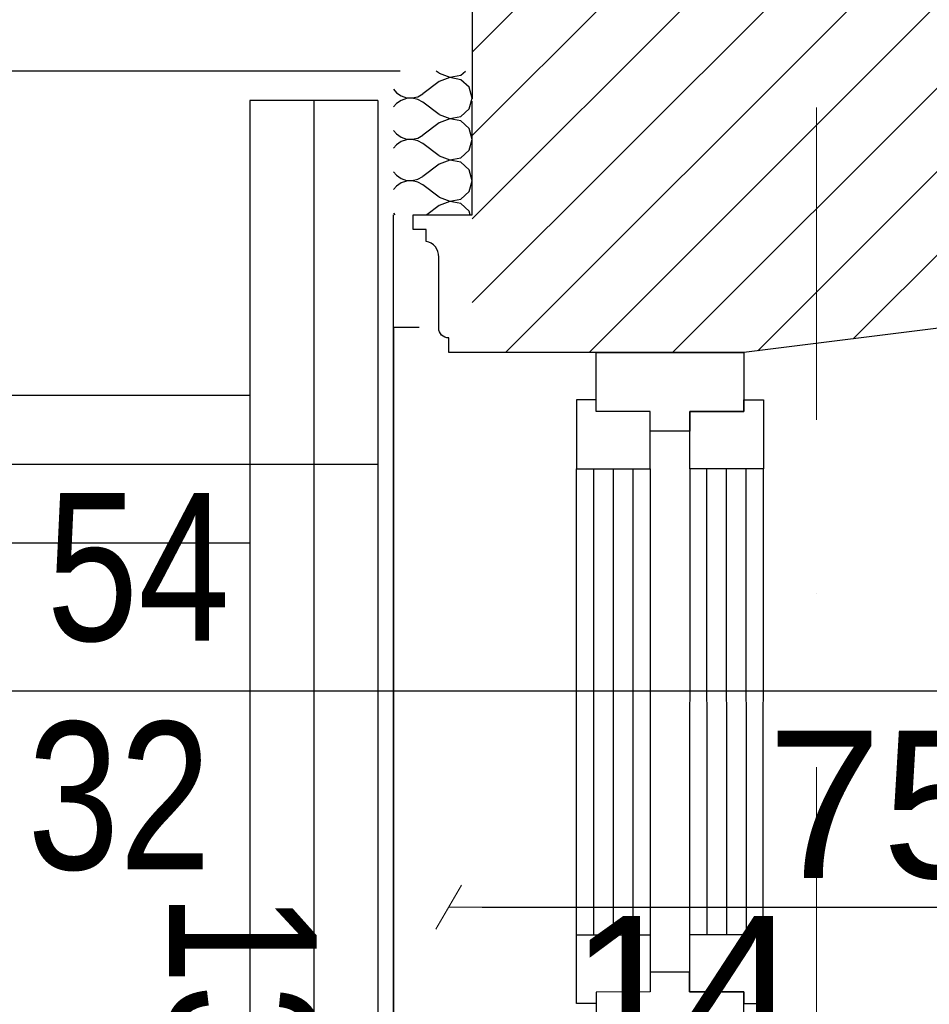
# Model space of a CAD drawing. Header units: millimetres. Extents: x 77315 to 1057463, y -108895 to -47643.
# Tile 24 of 62: x 87087 to 88012, y -94582 to -93581. Entities that reach past the tile are written whole.
import ezdxf

# ---------------------------------------------------------------- set-up
doc = ezdxf.new("R2010")
doc.units = ezdxf.units.MM
doc.header["$MEASUREMENT"] = 0
doc.linetypes.add('Dot & Dashed', pattern=[670.277762, 317.5, -176.388889, 0, -176.388874])
for name, color, linetype in [('detalokna', 7, 'Continuous'), ('DIM MALY', 7, 'Continuous'), ('Drawing & Figure', 7, 'Continuous'), ('Nowe_A-OKNA-OPIS', 7, 'Continuous'), ('Nowe_A_okno', 7, 'Continuous'), ('Nowe_Drawing & Figure', 7, 'Continuous'), ('Nowe_Structural - Bearing', 7, 'Continuous'), ('opisy inne', 7, 'Continuous'), ('OSIE', 7, 'Continuous'), ('podwaliny', 7, 'Continuous'), ('Structural - Bearing', 7, 'Continuous'), ('Structural - Grid', 7, 'Continuous'), ('wiezba', 7, 'Continuous')]:
    doc.layers.add(name, color=color, linetype=linetype)
doc.styles.add('STYL_AUTOMATYCZNY_2', font='arial.ttf')
doc.styles.add('STYL_AUTOMATYCZNY_3', font='arial.ttf', dxfattribs={"width": 0.8})
doc.dimstyles.new('STYL_AUTOMATYCZNY__2', dxfattribs={"dimtxt": 150, "dimasz": 34.231941, "dimexe": 0.18, "dimexo": 0.0625, "dimgap": 0, "dimtad": 1, "dimtih": 1, "dimtoh": 1, "dimdec": 0, "dimlfac": 0.1, "dimzin": 0, "dimdsep": 46, "dimtxsty": 'STYL_AUTOMATYCZNY_2', "dimblk": 'ARROWHEAD_2', "dimblk1": 'ARROWHEAD_2', "dimblk2": 'ARROWHEAD_2', "dimcen": 0.09, "dimse1": 1, "dimse2": 1, "dimclrd": 7, "dimclre": 7, "dimclrt": 7, "dimadec": 0, "dimazin": 0, "dimtfac": 1, "dimtdec": 4, "dimtmove": 0, "dimatfit": 3, "dimfxl": 0, "dimtolj": 1, "dimtzin": 0, "dimarcsym": 0})
doc.dimstyles.new('STYL_AUTOMATYCZNY__4', dxfattribs={"dimtxt": 150, "dimasz": 34.231941, "dimexe": 0.18, "dimexo": 0.0625, "dimgap": 0, "dimtad": 1, "dimtih": 1, "dimtoh": 1, "dimdec": 0, "dimlfac": 0.1, "dimzin": 0, "dimdsep": 46, "dimtxsty": 'STYL_AUTOMATYCZNY_2', "dimblk": 'ARROWHEAD_2', "dimblk1": 'ARROWHEAD_2', "dimblk2": 'ARROWHEAD_2', "dimcen": 0.09, "dimse1": 1, "dimse2": 1, "dimclrd": 7, "dimclre": 7, "dimclrt": 7, "dimadec": 0, "dimazin": 0, "dimtfac": 1, "dimtdec": 4, "dimtmove": 2, "dimatfit": 3, "dimfxl": 0, "dimtolj": 1, "dimtzin": 0, "dimarcsym": 0})

# ---------------------------------------------------------------- blocks, each defined once
blk = doc.blocks.new('*X6')
at = {"layer": 'Nowe_Drawing & Figure'}
for p, q in [((87513.7, -93635.1), (87510.6, -93632.9)), ((87513.7, -93635.1), (87524.4, -93639.2)), ((87524.4, -93639.4), (87513.7, -93643.5)), ((87524.4, -93639.2), (87535.7, -93637.1)), ((87535.7, -93641.6), (87524.4, -93639.4)), ((87535.7, -93637.1), (87540.3, -93632.9)), ((87513.7, -93643.5), (87496.9, -93656.1)), ((87544.1, -93649.3), (87535.7, -93641.6)), ((87547.3, -93660.3), (87544.1, -93649.3)), ((87467.3, -93651.4), (87470.1, -93654.8)), ((87470.1, -93654.8), (87474.9, -93658.1)), ((87474.9, -93658.1), (87480.4, -93660)), ((87486.1, -93660.2), (87491.8, -93658.9)), ((87491.8, -93658.9), (87496.9, -93656.1)), ((87470.1, -93665.8), (87467.3, -93669.3)), ((87474.9, -93662.6), (87470.1, -93665.8)), ((87480.4, -93660.7), (87474.9, -93662.6)), ((87480.4, -93660), (87486.1, -93660.2)), ((87486.1, -93660.4), (87480.4, -93660.7)), ((87491.8, -93661.7), (87486.1, -93660.4)), ((87496.9, -93664.5), (87491.8, -93661.7)), ((87513.7, -93677.1), (87496.9, -93664.5)), ((87544.1, -93671.4), (87547.3, -93660.3)), ((87513.7, -93677.1), (87524.4, -93681.2)), ((87524.4, -93681.2), (87535.7, -93679.1)), ((87535.7, -93679.1), (87544.1, -93671.4)), ((87513.7, -93685.5), (87496.9, -93698.1)), ((87524.4, -93681.4), (87513.7, -93685.5)), ((87535.7, -93683.6), (87524.4, -93681.4)), ((87544.1, -93691.3), (87535.7, -93683.6)), ((87467.3, -93693.4), (87470.1, -93696.8)), ((87470.1, -93696.8), (87474.9, -93700.1)), ((87491.8, -93700.9), (87496.9, -93698.1)), ((87547.3, -93702.3), (87544.1, -93691.3)), ((87470.1, -93707.8), (87467.3, -93711.3)), ((87474.9, -93704.6), (87470.1, -93707.8)), ((87474.9, -93700.1), (87480.4, -93702)), ((87480.4, -93702.7), (87474.9, -93704.6)), ((87480.4, -93702), (87486.1, -93702.2)), ((87486.1, -93702.4), (87480.4, -93702.7)), ((87486.1, -93702.2), (87491.8, -93700.9)), ((87491.8, -93703.7), (87486.1, -93702.4)), ((87496.9, -93706.5), (87491.8, -93703.7)), ((87513.7, -93719.1), (87496.9, -93706.5)), ((87544.1, -93713.4), (87547.3, -93702.3)), ((87513.7, -93719.1), (87524.4, -93723.2)), ((87535.7, -93721.1), (87544.1, -93713.4)), ((87513.7, -93727.5), (87496.9, -93740.1)), ((87524.4, -93723.4), (87513.7, -93727.5)), ((87524.4, -93723.2), (87535.7, -93721.1)), ((87535.7, -93725.6), (87524.4, -93723.4)), ((87544.1, -93733.3), (87535.7, -93725.6)), ((87467.3, -93735.4), (87470.1, -93738.8)), ((87470.1, -93738.8), (87474.9, -93742.1)), ((87547.3, -93744.3), (87544.1, -93733.3)), ((87470.1, -93749.8), (87467.3, -93753.3)), ((87474.9, -93746.6), (87470.1, -93749.8)), ((87474.9, -93742.1), (87480.4, -93744)), ((87480.4, -93744.7), (87474.9, -93746.6)), ((87480.4, -93744), (87486.1, -93744.2)), ((87486.1, -93744.4), (87480.4, -93744.7)), ((87486.1, -93744.2), (87491.8, -93742.9)), ((87491.8, -93745.7), (87486.1, -93744.4)), ((87491.8, -93742.9), (87496.9, -93740.1)), ((87496.9, -93748.5), (87491.8, -93745.7)), ((87513.7, -93761.1), (87496.9, -93748.5)), ((87544.1, -93755.4), (87547.3, -93744.3)), ((87535.7, -93763.1), (87544.1, -93755.4)), ((87513.7, -93769.5), (87501.1, -93779)), ((87513.7, -93761.1), (87524.4, -93765.2)), ((87524.4, -93765.4), (87513.7, -93769.5)), ((87524.4, -93765.2), (87535.7, -93763.1)), ((87535.7, -93767.6), (87524.4, -93765.4)), ((87544.1, -93775.3), (87535.7, -93767.6)), ((87467.3, -93777.4), (87468.6, -93779)), ((87545.2, -93779), (87544.1, -93775.3))]:
    blk.add_line(p, q, dxfattribs=at)
blk = doc.blocks.new('ARROWHEAD_2')
at = {"color": 0, "linetype": 'Continuous', "lineweight": 0}
for p, q in [((-0.378, -0.655), (0.378, 0.655)), ((0, 0), (-1, 0))]:
    blk.add_line(p, q, dxfattribs=at)
blk = doc.blocks.new('*D178')
at = {"layer": 'Defpoints', "color": 0}
for p in [(87833.3, -94642.1), (87693.3, -95057.8), (87833.3, -95057.8)]:
    blk.add_point(p, dxfattribs=at)
at = {"layer": 'DIM MALY', "color": 7, "lineweight": -2}
blk.add_line((87727.5, -94642.1), (87799, -94642.1), dxfattribs=at)
at = {"layer": 'DIM MALY', "color": 7, "lineweight": -2, "xscale": 34.23194115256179, "yscale": 34.23194115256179, "zscale": 34.23194115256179, "rotation": 180}
blk.add_blockref('ARROWHEAD_2', (87693.3, -94642.1), dxfattribs=at)
at = {"layer": 'DIM MALY', "color": 7, "lineweight": -2, "xscale": 34.23194115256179, "yscale": 34.23194115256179, "zscale": 34.23194115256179}
blk.add_blockref('ARROWHEAD_2', (87833.3, -94642.1), dxfattribs=at)
at = {"layer": 'DIM MALY', "color": 7, "insert": (87763, -94566.8), "char_height": 150, "attachment_point": 5, "style": 'STYL_AUTOMATYCZNY_2'}
blk.add_mtext('\\A1;14', dxfattribs=at)
blk = doc.blocks.new('*D226')
at = {"layer": 'Defpoints', "color": 0}
for p in [(87523.3, -93610.3), (88273.3, -93988), (88273.3, -94482.9)]:
    blk.add_point(p, dxfattribs=at)
at = {"layer": 'DIM MALY', "color": 7, "lineweight": -2}
blk.add_line((87557.5, -94482.9), (88239, -94482.9), dxfattribs=at)
at = {"layer": 'DIM MALY', "color": 7, "lineweight": -2, "xscale": 34.23194115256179, "yscale": 34.23194115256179, "zscale": 34.23194115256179, "rotation": 180}
blk.add_blockref('ARROWHEAD_2', (87523.3, -94482.9), dxfattribs=at)
at = {"layer": 'DIM MALY', "color": 7, "lineweight": -2, "xscale": 34.23194115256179, "yscale": 34.23194115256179, "zscale": 34.23194115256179}
blk.add_blockref('ARROWHEAD_2', (88273.3, -94482.9), dxfattribs=at)
at = {"layer": 'DIM MALY', "color": 7, "insert": (87963.6, -94379.3), "char_height": 150, "attachment_point": 5, "style": 'STYL_AUTOMATYCZNY_2'}
blk.add_mtext('\\A1;75', dxfattribs=at)

msp = doc.modelspace()

# ---------------------------------------------------------------- hatches: boundary and pattern name
at = {"layer": 'Drawing & Figure'}
h = msp.add_hatch(dxfattribs=at)
h.set_pattern_fill('Common_Brick_0002', color=256, style=0, pattern_type=2)
h.set_pattern_definition([(45, (0, 0), (-42.426407, 42.426407), [])])
h.paths.add_polyline_path([(87547.3, -93779), (87547.3, -93919), (87823.3, -93919), (88273.3, -93862.9), (88273.3, -93782.9), (91703.3, -93782.9), (91703.3, -94482.9), (91703.3, -97341), (91703.3, -98112.9), (91554.1, -98112.9), (91554.1, -98242.8), (91554.1, -98502.9), (91644.1, -98502.9), (91644.1, -98860.5), (91644.1, -98887.1), (91671.2, -98887.1), (91671.2, -98912.9), (91774.1, -98912.9), (91774.2, -98862.9), (91784.1, -98862.9), (91784.1, -98532.9), (92084.1, -98532.9), (92084.1, -98041), (92084.1, -98041), (92016.7, -98041), (91846.8, -98041), (91847.8, -97341), (91852.2, -94482.9), (91853.3, -93781.9), (91983.5, -93781.9), (92075.1, -93397.8), (92075.1, -93255.2), (92061.8, -93135.2), (92052.3, -93135.2, -0.383982), (92016.8, -93099.9), (92004.4, -93099.9), (92004.4, -93084.9, 1.205804), (91956.6, -93052.7), (91941.8, -93052.7), (91941.8, -93035.2), (91859.2, -93035.2), (90033.3, -93035.2), (89950.7, -93035.2), (89950.7, -93052.7), (89935.9, -93052.7, 0.263086), (89912.9, -93035.2), (89905, -93035.2, 0.761796), (89897.5, -93091.3), (89897.5, -93106.1), (89450.7, -93106.1), (89003.9, -93106.1), (89003.9, -93091.3, 0.761796), (88996.4, -93035.2), (88988.4, -93035.2, 0.263086), (88965.5, -93052.7), (88950.7, -93052.7), (88950.7, -93035.2), (87547.3, -93035.2), (87547.3, -93661)])
h.paths.add_polyline_path([(91854.1, -98374.7), (91714.1, -98374.7), (91714.1, -98365.3), (91847.9, -98234.7), (91854.1, -98234.7)], flags=0)

# ---------------------------------------------------------------- linework, layer by layer
at = {"layer": 'detalokna'}
msp.add_line((87474.1, -93632.9), (80878.4, -93632.9), dxfattribs=at)
msp.add_lwpolyline([(87493.3, -93893.5), (87467.1, -93893.5), (87467.1, -94639.9), (87493.3, -94639.9)], dxfattribs=at)
at = {"layer": 'Nowe_A-OKNA-OPIS'}
msp.add_line((88162.8, -94263.2), (86957.7, -94263.2), dxfattribs=at)
at = {"layer": 'Nowe_A_okno'}
for points in [[(87673.3, -93919), (87823.3, -93919), (87823.3, -93979), (87768.3, -93979), (87768.3, -93999), (87728.3, -93999), (87728.3, -93979), (87673.3, -93979)], [(87653.3, -94037.2), (87728.3, -94037.2), (87728.3, -93979), (87673.3, -93979), (87673.3, -93967.2), (87653.3, -93967.2)], [(87843.3, -94037.2), (87768.3, -94037.2), (87768.3, -93979), (87823.3, -93979), (87823.3, -93967.2), (87843.3, -93967.2)], [(87653.2, -94510.9), (87728.2, -94510.8), (87728.2, -94569), (87673.3, -94569.1), (87673.3, -94580.9), (87653.3, -94580.9)], [(87843.2, -94510.8), (87768.2, -94510.8), (87768.2, -94569), (87823.2, -94569), (87823.2, -94580.8), (87843.2, -94580.8)], [(87673.3, -94629), (87823.3, -94629), (87823.2, -94569), (87768.2, -94569), (87768.2, -94549), (87728.2, -94549), (87728.2, -94569), (87673.3, -94569.1)]]:
    msp.add_lwpolyline(points, close=True, dxfattribs=at)
for points in [[(87653.1, -94510.9), (87653.3, -94037.2)], [(87670.5, -94037.2), (87670.6, -94510.9)], [(87690.5, -94037.2), (87690.6, -94510.9)], [(87710.5, -94037.2), (87710.6, -94510.9)], [(87728.3, -94037.2), (87728.1, -94510.9)], [(87768.3, -94037.2), (87768.1, -94510.9)], [(87785.5, -94037.2), (87785.6, -94510.9)], [(87805.5, -94037.2), (87805.6, -94510.9)], [(87825.5, -94037.2), (87825.6, -94510.9)], [(87843.1, -94510.9), (87843.3, -94037.2)]]:
    msp.add_lwpolyline(points, dxfattribs=at)
at = {"layer": 'Nowe_Structural - Bearing'}
msp.add_line((87467.3, -94769), (87467.3, -93779), dxfattribs=at)
at = {"layer": 'OSIE'}
for p, q in [((87386.3, -93662.9), (87386.3, -97433.6)), ((87451.3, -94032.8), (81417.2, -94032.8))]:
    msp.add_line(p, q, dxfattribs=at)
at = {"layer": 'podwaliny'}
for p, q in [((87321.3, -93962.8), (86602.9, -93962.8)), ((87321.3, -94112.8), (86602.9, -94112.8))]:
    msp.add_line(p, q, dxfattribs=at)
at = {"layer": 'Structural - Bearing'}
for p, q in [((87547.3, -93035.2), (87547.3, -93661)), ((88273.3, -93862.9), (87823.3, -93919)), ((87823.3, -93919), (87547.3, -93919))]:
    msp.add_line(p, q, dxfattribs=at)
msp.add_lwpolyline([(87547.3, -93919), (87523.3, -93919), (87523.3, -93904, -0.436052), (87513.3, -93894.2), (87513.3, -93821.9, 0.371445), (87500.3, -93806), (87500.3, -93794), (87487.3, -93794), (87487.3, -93779), (87547.3, -93779), (87547.3, -93663.4)], format="xyb", dxfattribs=at)
at = {"layer": 'Structural - Grid', "linetype": 'Dot & Dashed', "lineweight": 15}
msp.add_line((87897.3, -107395.1), (87897.3, -90541.9), dxfattribs=at)
at = {"layer": 'wiezba'}
for p, q in [((87321.3, -93662.9), (87321.3, -97433.6)), ((87451.3, -93662.9), (87321.3, -93662.9)), ((87451.3, -93662.9), (87451.3, -97433.6))]:
    msp.add_line(p, q, dxfattribs=at)

# ---------------------------------------------------------------- block references
at = {"layer": 'Nowe_Drawing & Figure'}
msp.add_blockref('*X6', (0, 0), dxfattribs=at)

# ---------------------------------------------------------------- texts
at = {"layer": 'Nowe_A-OKNA-OPIS', "char_height": 150, "attachment_point": 5, "style": 'STYL_AUTOMATYCZNY_3'}
for s, insert in [('\\A1;{\\pqc;\\fArial|b0|i0|c238|p0;\\W0.800000;54}', (87207.7, -94138)), ('\\A1;{\\pqc;\\fArial|b0|i0|c238|p0;\\W0.800000;32}', (87188.4, -94370.5))]:
    msp.add_mtext(s, dxfattribs=dict(at, insert=insert))
at = {"layer": 'opisy inne', "insert": (87313, -94696.3), "char_height": 150, "attachment_point": 5, "rotation": 270, "style": 'STYL_AUTOMATYCZNY_3'}
msp.add_mtext('\\A1;{\\pqc;\\fArial|b0|i0|c238|p0;\\W0.800000;13x17}', dxfattribs=at)

# ---------------------------------------------------------------- dimensions: what is measured, and where the dimension line sits
at = {"layer": 'DIM MALY'}
for base, p1, p2, dimstyle, picture, middle in [((88273.3, -94482.9), (87523.3, -93610.3), (88273.3, -93988), 'STYL_AUTOMATYCZNY__4', '*D226', (87963.6, -94379.3)), ((87833.3, -94642.1), (87693.3, -95057.8), (87833.3, -95057.8), 'STYL_AUTOMATYCZNY__2', '*D178', (87763, -94642.1))]:
    dim = msp.add_linear_dim(base=base, p1=p1, p2=p2, dimstyle=dimstyle, dxfattribs=at)
    dim.commit()
    dim.dimension.update_dxf_attribs({"geometry": picture, "text_midpoint": middle, "dimtype": 160})

doc.saveas('drawing.dxf')
